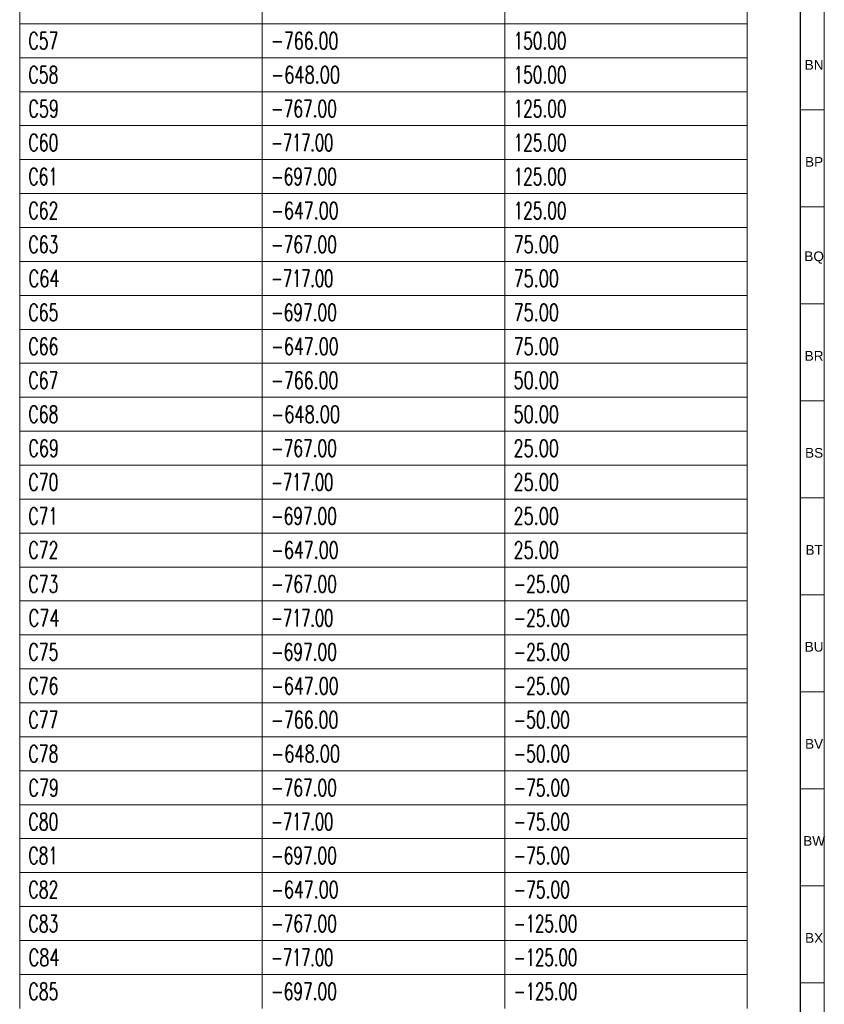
# Model space of a CAD drawing. Header units: millimetres. Extents: x -34 to 6620, y -230 to 4700.
# Tile 205 of 216: x 6452 to 6618, y 3286 to 3489. Entities that reach past the tile are written whole.
import ezdxf

# ---------------------------------------------------------------- set-up
doc = ezdxf.new("R2010")
doc.units = ezdxf.units.MM
doc.layers.add('1', color=7, linetype='Continuous', true_color=0xffffff)
doc.styles.add('Arial Unicode MS', font='Arial Unicode MS')
doc.styles.add('latin_extended', font='simplex.shx')

# ---------------------------------------------------------------- blocks, each defined once
blk = doc.blocks.new('TabularNote4')
at = {"layer": '1', "color": 163, "linetype": 'Continuous', "lineweight": 18}
for p, q in [((6452.106456, 3494.712114), (6452.106456, 3487.712114)), ((6502.106456, 3494.712114), (6502.106456, 3487.712114)), ((6552.106456, 3494.712114), (6552.106456, 3487.712114)), ((6602.106456, 3494.712114), (6602.106456, 3487.712114)), ((6452.106456, 3487.712114), (6502.106456, 3487.712114)), ((6452.106456, 3487.712114), (6452.106456, 3480.712114)), ((6502.106456, 3487.712114), (6552.106456, 3487.712114)), ((6502.106456, 3487.712114), (6502.106456, 3480.712114)), ((6552.106456, 3487.712114), (6602.106456, 3487.712114)), ((6552.106456, 3487.712114), (6552.106456, 3480.712114)), ((6602.106456, 3487.712114), (6602.106456, 3480.712114)), ((6452.106456, 3480.712114), (6502.106456, 3480.712114)), ((6452.106456, 3480.712114), (6452.106456, 3473.712114)), ((6502.106456, 3480.712114), (6552.106456, 3480.712114)), ((6502.106456, 3480.712114), (6502.106456, 3473.712114)), ((6552.106456, 3480.712114), (6602.106456, 3480.712114)), ((6552.106456, 3480.712114), (6552.106456, 3473.712114)), ((6602.106456, 3480.712114), (6602.106456, 3473.712114)), ((6452.106456, 3473.712114), (6502.106456, 3473.712114)), ((6452.106456, 3473.712114), (6452.106456, 3466.712114)), ((6502.106456, 3473.712114), (6552.106456, 3473.712114)), ((6502.106456, 3473.712114), (6502.106456, 3466.712114)), ((6552.106456, 3473.712114), (6602.106456, 3473.712114)), ((6552.106456, 3473.712114), (6552.106456, 3466.712114)), ((6602.106456, 3473.712114), (6602.106456, 3466.712114)), ((6452.106456, 3466.712114), (6502.106456, 3466.712114)), ((6452.106456, 3466.712114), (6452.106456, 3459.712114)), ((6502.106456, 3466.712114), (6552.106456, 3466.712114)), ((6502.106456, 3466.712114), (6502.106456, 3459.712114)), ((6552.106456, 3466.712114), (6602.106456, 3466.712114)), ((6552.106456, 3466.712114), (6552.106456, 3459.712114)), ((6602.106456, 3466.712114), (6602.106456, 3459.712114)), ((6452.106456, 3459.712114), (6502.106456, 3459.712114)), ((6452.106456, 3459.712114), (6452.106456, 3452.712114)), ((6502.106456, 3459.712114), (6552.106456, 3459.712114)), ((6502.106456, 3459.712114), (6502.106456, 3452.712114)), ((6552.106456, 3459.712114), (6602.106456, 3459.712114)), ((6552.106456, 3459.712114), (6552.106456, 3452.712114)), ((6602.106456, 3459.712114), (6602.106456, 3452.712114)), ((6452.106456, 3452.712114), (6502.106456, 3452.712114)), ((6452.106456, 3452.712114), (6452.106456, 3445.712114)), ((6502.106456, 3452.712114), (6552.106456, 3452.712114)), ((6502.106456, 3452.712114), (6502.106456, 3445.712114)), ((6552.106456, 3452.712114), (6602.106456, 3452.712114)), ((6552.106456, 3452.712114), (6552.106456, 3445.712114)), ((6602.106456, 3452.712114), (6602.106456, 3445.712114)), ((6452.106456, 3445.712114), (6502.106456, 3445.712114)), ((6452.106456, 3445.712114), (6452.106456, 3438.712114)), ((6502.106456, 3445.712114), (6552.106456, 3445.712114)), ((6502.106456, 3445.712114), (6502.106456, 3438.712114)), ((6552.106456, 3445.712114), (6602.106456, 3445.712114)), ((6552.106456, 3445.712114), (6552.106456, 3438.712114)), ((6602.106456, 3445.712114), (6602.106456, 3438.712114)), ((6452.106456, 3438.712114), (6502.106456, 3438.712114)), ((6452.106456, 3438.712114), (6452.106456, 3431.712114)), ((6502.106456, 3438.712114), (6552.106456, 3438.712114)), ((6502.106456, 3438.712114), (6502.106456, 3431.712114)), ((6552.106456, 3438.712114), (6602.106456, 3438.712114)), ((6552.106456, 3438.712114), (6552.106456, 3431.712114)), ((6602.106456, 3438.712114), (6602.106456, 3431.712114)), ((6452.106456, 3431.712114), (6502.106456, 3431.712114)), ((6452.106456, 3431.712114), (6452.106456, 3424.712114)), ((6502.106456, 3431.712114), (6552.106456, 3431.712114)), ((6502.106456, 3431.712114), (6502.106456, 3424.712114)), ((6552.106456, 3431.712114), (6602.106456, 3431.712114)), ((6552.106456, 3431.712114), (6552.106456, 3424.712114)), ((6602.106456, 3431.712114), (6602.106456, 3424.712114)), ((6452.106456, 3424.712114), (6502.106456, 3424.712114)), ((6452.106456, 3424.712114), (6452.106456, 3417.712114)), ((6502.106456, 3424.712114), (6552.106456, 3424.712114)), ((6502.106456, 3424.712114), (6502.106456, 3417.712114)), ((6552.106456, 3424.712114), (6602.106456, 3424.712114)), ((6552.106456, 3424.712114), (6552.106456, 3417.712114)), ((6602.106456, 3424.712114), (6602.106456, 3417.712114)), ((6452.106456, 3417.712114), (6502.106456, 3417.712114)), ((6452.106456, 3417.712114), (6452.106456, 3410.712114)), ((6502.106456, 3417.712114), (6552.106456, 3417.712114)), ((6502.106456, 3417.712114), (6502.106456, 3410.712114)), ((6552.106456, 3417.712114), (6602.106456, 3417.712114)), ((6552.106456, 3417.712114), (6552.106456, 3410.712114)), ((6602.106456, 3417.712114), (6602.106456, 3410.712114)), ((6452.106456, 3410.712114), (6502.106456, 3410.712114)), ((6452.106456, 3410.712114), (6452.106456, 3403.712114)), ((6502.106456, 3410.712114), (6552.106456, 3410.712114)), ((6502.106456, 3410.712114), (6502.106456, 3403.712114)), ((6552.106456, 3410.712114), (6602.106456, 3410.712114)), ((6552.106456, 3410.712114), (6552.106456, 3403.712114)), ((6602.106456, 3410.712114), (6602.106456, 3403.712114)), ((6452.106456, 3403.712114), (6502.106456, 3403.712114)), ((6452.106456, 3403.712114), (6452.106456, 3396.712114)), ((6502.106456, 3403.712114), (6552.106456, 3403.712114)), ((6502.106456, 3403.712114), (6502.106456, 3396.712114)), ((6552.106456, 3403.712114), (6602.106456, 3403.712114)), ((6552.106456, 3403.712114), (6552.106456, 3396.712114)), ((6602.106456, 3403.712114), (6602.106456, 3396.712114)), ((6452.106456, 3396.712114), (6502.106456, 3396.712114)), ((6452.106456, 3396.712114), (6452.106456, 3389.712114)), ((6502.106456, 3396.712114), (6552.106456, 3396.712114)), ((6502.106456, 3396.712114), (6502.106456, 3389.712114)), ((6552.106456, 3396.712114), (6602.106456, 3396.712114)), ((6552.106456, 3396.712114), (6552.106456, 3389.712114)), ((6602.106456, 3396.712114), (6602.106456, 3389.712114)), ((6452.106456, 3389.712114), (6502.106456, 3389.712114)), ((6452.106456, 3389.712114), (6452.106456, 3382.712114)), ((6502.106456, 3389.712114), (6552.106456, 3389.712114)), ((6502.106456, 3389.712114), (6502.106456, 3382.712114)), ((6552.106456, 3389.712114), (6602.106456, 3389.712114)), ((6552.106456, 3389.712114), (6552.106456, 3382.712114)), ((6602.106456, 3389.712114), (6602.106456, 3382.712114)), ((6452.106456, 3382.712114), (6502.106456, 3382.712114)), ((6452.106456, 3382.712114), (6452.106456, 3375.712114)), ((6502.106456, 3382.712114), (6552.106456, 3382.712114)), ((6502.106456, 3382.712114), (6502.106456, 3375.712114)), ((6552.106456, 3382.712114), (6602.106456, 3382.712114)), ((6552.106456, 3382.712114), (6552.106456, 3375.712114)), ((6602.106456, 3382.712114), (6602.106456, 3375.712114)), ((6452.106456, 3375.712114), (6502.106456, 3375.712114)), ((6452.106456, 3375.712114), (6452.106456, 3368.712114)), ((6502.106456, 3375.712114), (6552.106456, 3375.712114)), ((6502.106456, 3375.712114), (6502.106456, 3368.712114)), ((6552.106456, 3375.712114), (6602.106456, 3375.712114)), ((6552.106456, 3375.712114), (6552.106456, 3368.712114)), ((6602.106456, 3375.712114), (6602.106456, 3368.712114)), ((6452.106456, 3368.712114), (6502.106456, 3368.712114)), ((6452.106456, 3368.712114), (6452.106456, 3361.712114)), ((6502.106456, 3368.712114), (6552.106456, 3368.712114)), ((6502.106456, 3368.712114), (6502.106456, 3361.712114)), ((6552.106456, 3368.712114), (6602.106456, 3368.712114)), ((6552.106456, 3368.712114), (6552.106456, 3361.712114)), ((6602.106456, 3368.712114), (6602.106456, 3361.712114)), ((6452.106456, 3361.712114), (6502.106456, 3361.712114)), ((6452.106456, 3361.712114), (6452.106456, 3354.712114)), ((6502.106456, 3361.712114), (6552.106456, 3361.712114)), ((6502.106456, 3361.712114), (6502.106456, 3354.712114)), ((6552.106456, 3361.712114), (6602.106456, 3361.712114)), ((6552.106456, 3361.712114), (6552.106456, 3354.712114)), ((6602.106456, 3361.712114), (6602.106456, 3354.712114)), ((6452.106456, 3354.712114), (6502.106456, 3354.712114)), ((6452.106456, 3354.712114), (6452.106456, 3347.712114)), ((6502.106456, 3354.712114), (6552.106456, 3354.712114)), ((6502.106456, 3354.712114), (6502.106456, 3347.712114)), ((6552.106456, 3354.712114), (6602.106456, 3354.712114)), ((6552.106456, 3354.712114), (6552.106456, 3347.712114)), ((6602.106456, 3354.712114), (6602.106456, 3347.712114)), ((6452.106456, 3347.712114), (6502.106456, 3347.712114)), ((6452.106456, 3347.712114), (6452.106456, 3340.712114)), ((6502.106456, 3347.712114), (6552.106456, 3347.712114)), ((6502.106456, 3347.712114), (6502.106456, 3340.712114)), ((6552.106456, 3347.712114), (6602.106456, 3347.712114)), ((6552.106456, 3347.712114), (6552.106456, 3340.712114)), ((6602.106456, 3347.712114), (6602.106456, 3340.712114)), ((6452.106456, 3340.712114), (6502.106456, 3340.712114)), ((6452.106456, 3340.712114), (6452.106456, 3333.712114)), ((6502.106456, 3340.712114), (6552.106456, 3340.712114)), ((6502.106456, 3340.712114), (6502.106456, 3333.712114)), ((6552.106456, 3340.712114), (6602.106456, 3340.712114)), ((6552.106456, 3340.712114), (6552.106456, 3333.712114)), ((6602.106456, 3340.712114), (6602.106456, 3333.712114)), ((6452.106456, 3333.712114), (6502.106456, 3333.712114)), ((6452.106456, 3333.712114), (6452.106456, 3326.712114)), ((6502.106456, 3333.712114), (6552.106456, 3333.712114)), ((6502.106456, 3333.712114), (6502.106456, 3326.712114)), ((6552.106456, 3333.712114), (6602.106456, 3333.712114)), ((6552.106456, 3333.712114), (6552.106456, 3326.712114)), ((6602.106456, 3333.712114), (6602.106456, 3326.712114)), ((6452.106456, 3326.712114), (6502.106456, 3326.712114)), ((6452.106456, 3326.712114), (6452.106456, 3319.712114)), ((6502.106456, 3326.712114), (6552.106456, 3326.712114)), ((6502.106456, 3326.712114), (6502.106456, 3319.712114)), ((6552.106456, 3326.712114), (6602.106456, 3326.712114)), ((6552.106456, 3326.712114), (6552.106456, 3319.712114)), ((6602.106456, 3326.712114), (6602.106456, 3319.712114)), ((6452.106456, 3319.712114), (6502.106456, 3319.712114)), ((6452.106456, 3319.712114), (6452.106456, 3312.712114)), ((6502.106456, 3319.712114), (6552.106456, 3319.712114)), ((6502.106456, 3319.712114), (6502.106456, 3312.712114)), ((6552.106456, 3319.712114), (6602.106456, 3319.712114)), ((6552.106456, 3319.712114), (6552.106456, 3312.712114)), ((6602.106456, 3319.712114), (6602.106456, 3312.712114)), ((6452.106456, 3312.712114), (6502.106456, 3312.712114)), ((6452.106456, 3312.712114), (6452.106456, 3305.712114)), ((6502.106456, 3312.712114), (6552.106456, 3312.712114)), ((6502.106456, 3312.712114), (6502.106456, 3305.712114)), ((6552.106456, 3312.712114), (6602.106456, 3312.712114)), ((6552.106456, 3312.712114), (6552.106456, 3305.712114)), ((6602.106456, 3312.712114), (6602.106456, 3305.712114)), ((6452.106456, 3305.712114), (6502.106456, 3305.712114)), ((6452.106456, 3305.712114), (6452.106456, 3298.712114)), ((6502.106456, 3305.712114), (6552.106456, 3305.712114)), ((6502.106456, 3305.712114), (6502.106456, 3298.712114)), ((6552.106456, 3305.712114), (6602.106456, 3305.712114)), ((6552.106456, 3305.712114), (6552.106456, 3298.712114)), ((6602.106456, 3305.712114), (6602.106456, 3298.712114)), ((6452.106456, 3298.712114), (6502.106456, 3298.712114)), ((6452.106456, 3298.712114), (6452.106456, 3291.712114)), ((6502.106456, 3298.712114), (6552.106456, 3298.712114)), ((6502.106456, 3298.712114), (6502.106456, 3291.712114)), ((6552.106456, 3298.712114), (6602.106456, 3298.712114)), ((6552.106456, 3298.712114), (6552.106456, 3291.712114)), ((6602.106456, 3298.712114), (6602.106456, 3291.712114)), ((6452.106456, 3291.712114), (6502.106456, 3291.712114)), ((6452.106456, 3291.712114), (6452.106456, 3284.712114)), ((6502.106456, 3291.712114), (6552.106456, 3291.712114)), ((6502.106456, 3291.712114), (6502.106456, 3284.712114)), ((6552.106456, 3291.712114), (6602.106456, 3291.712114)), ((6552.106456, 3291.712114), (6552.106456, 3284.712114)), ((6602.106456, 3291.712114), (6602.106456, 3284.712114))]:
    blk.add_line(p, q, dxfattribs=at)
at = {"layer": '1', "color": 2, "linetype": 'Continuous', "lineweight": 13, "char_height": 3.5, "attachment_point": 4, "line_spacing_factor": 0.963855, "style": 'latin_extended'}
for s, insert in [('\\W0.6732;C57', (6453.923956, 3484.212114)), ('\\W0.6809;-766.00', (6503.923956, 3484.212114)), ('\\W0.6624;150.00', (6553.923956, 3484.212114)), ('\\W0.6732;C58', (6453.923956, 3477.212114)), ('\\W0.6982;-648.00', (6503.923956, 3477.212114)), ('\\W0.6624;150.00', (6553.923956, 3477.212114)), ('\\W0.6850;C59', (6453.923956, 3470.212114)), ('\\W0.6661;-767.00', (6503.923956, 3470.212114)), ('\\W0.6624;125.00', (6553.923956, 3470.212114)), ('\\W0.6732;C60', (6453.923956, 3463.212114)), ('\\W0.6291;-717.00', (6503.923956, 3463.212114)), ('\\W0.6624;125.00', (6553.923956, 3463.212114)), ('\\W0.6626;C61', (6453.923956, 3456.212114)), ('\\W0.6661;-697.00', (6503.923956, 3456.212114)), ('\\W0.6624;125.00', (6553.923956, 3456.212114)), ('\\W0.6732;C62', (6453.923956, 3449.212114)), ('\\W0.6834;-647.00', (6503.923956, 3449.212114)), ('\\W0.6624;125.00', (6553.923956, 3449.212114)), ('\\W0.6732;C63', (6453.923956, 3442.212114)), ('\\W0.6661;-767.00', (6503.923956, 3442.212114)), ('\\W0.6940;75.00', (6553.923956, 3442.212114)), ('\\W0.7007;C64', (6453.923956, 3435.212114)), ('\\W0.6291;-717.00', (6503.923956, 3435.212114)), ('\\W0.6940;75.00', (6553.923956, 3435.212114)), ('\\W0.6732;C65', (6453.923956, 3428.212114)), ('\\W0.6661;-697.00', (6503.923956, 3428.212114)), ('\\W0.6940;75.00', (6553.923956, 3428.212114)), ('\\W0.6732;C66', (6453.923956, 3421.212114)), ('\\W0.6834;-647.00', (6503.923956, 3421.212114)), ('\\W0.6940;75.00', (6553.923956, 3421.212114)), ('\\W0.6732;C67', (6453.923956, 3414.212114)), ('\\W0.6809;-766.00', (6503.923956, 3414.212114)), ('\\W0.6940;50.00', (6553.923956, 3414.212114)), ('\\W0.6732;C68', (6453.923956, 3407.212114)), ('\\W0.6982;-648.00', (6503.923956, 3407.212114)), ('\\W0.6940;50.00', (6553.923956, 3407.212114)), ('\\W0.6850;C69', (6453.923956, 3400.212114)), ('\\W0.6661;-767.00', (6503.923956, 3400.212114)), ('\\W0.6940;25.00', (6553.923956, 3400.212114)), ('\\W0.6732;C70', (6453.923956, 3393.212114)), ('\\W0.6291;-717.00', (6503.923956, 3393.212114)), ('\\W0.6940;25.00', (6553.923956, 3393.212114)), ('\\W0.6626;C71', (6453.923956, 3386.212114)), ('\\W0.6661;-697.00', (6503.923956, 3386.212114)), ('\\W0.6940;25.00', (6553.923956, 3386.212114)), ('\\W0.6732;C72', (6453.923956, 3379.212114)), ('\\W0.6834;-647.00', (6503.923956, 3379.212114)), ('\\W0.6940;25.00', (6553.923956, 3379.212114)), ('\\W0.6732;C73', (6453.923956, 3372.212114)), ('\\W0.6661;-767.00', (6503.923956, 3372.212114)), ('\\W0.6679;-25.00', (6553.923956, 3372.212114)), ('\\W0.7007;C74', (6453.923956, 3365.212114)), ('\\W0.6291;-717.00', (6503.923956, 3365.212114)), ('\\W0.6679;-25.00', (6553.923956, 3365.212114)), ('\\W0.6732;C75', (6453.923956, 3358.212114)), ('\\W0.6661;-697.00', (6503.923956, 3358.212114)), ('\\W0.6679;-25.00', (6553.923956, 3358.212114)), ('\\W0.6732;C76', (6453.923956, 3351.212114)), ('\\W0.6834;-647.00', (6503.923956, 3351.212114)), ('\\W0.6679;-25.00', (6553.923956, 3351.212114)), ('\\W0.6732;C77', (6453.923956, 3344.212114)), ('\\W0.6809;-766.00', (6503.923956, 3344.212114)), ('\\W0.6679;-50.00', (6553.923956, 3344.212114)), ('\\W0.6732;C78', (6453.923956, 3337.212114)), ('\\W0.6982;-648.00', (6503.923956, 3337.212114)), ('\\W0.6679;-50.00', (6553.923956, 3337.212114)), ('\\W0.6850;C79', (6453.923956, 3330.212114)), ('\\W0.6661;-767.00', (6503.923956, 3330.212114)), ('\\W0.6679;-75.00', (6553.923956, 3330.212114)), ('\\W0.6732;C80', (6453.923956, 3323.212114)), ('\\W0.6291;-717.00', (6503.923956, 3323.212114)), ('\\W0.6679;-75.00', (6553.923956, 3323.212114)), ('\\W0.6626;C81', (6453.923956, 3316.212114)), ('\\W0.6661;-697.00', (6503.923956, 3316.212114)), ('\\W0.6679;-75.00', (6553.923956, 3316.212114)), ('\\W0.6732;C82', (6453.923956, 3309.212114)), ('\\W0.6834;-647.00', (6503.923956, 3309.212114)), ('\\W0.6679;-75.00', (6553.923956, 3309.212114)), ('\\W0.6732;C83', (6453.923956, 3302.212114)), ('\\W0.6661;-767.00', (6503.923956, 3302.212114)), ('\\W0.6439;-125.00', (6553.923956, 3302.212114)), ('\\W0.7007;C84', (6453.923956, 3295.212114)), ('\\W0.6291;-717.00', (6503.923956, 3295.212114)), ('\\W0.6439;-125.00', (6553.923956, 3295.212114)), ('\\W0.6732;C85', (6453.923956, 3288.212114)), ('\\W0.6661;-697.00', (6503.923956, 3288.212114)), ('\\W0.6439;-125.00', (6553.923956, 3288.212114))]:
    blk.add_mtext(s, dxfattribs=dict(at, insert=insert))
blk = doc.blocks.new('TabularNote6')
at = {"layer": '1', "color": 163, "linetype": 'Continuous', "lineweight": 18}
for p, q in [((6452.106456, 3494.712114), (6452.106456, 3487.712114)), ((6502.106456, 3494.712114), (6502.106456, 3487.712114)), ((6552.106456, 3494.712114), (6552.106456, 3487.712114)), ((6602.106456, 3494.712114), (6602.106456, 3487.712114)), ((6452.106456, 3487.712114), (6502.106456, 3487.712114)), ((6452.106456, 3487.712114), (6452.106456, 3480.712114)), ((6502.106456, 3487.712114), (6552.106456, 3487.712114)), ((6502.106456, 3487.712114), (6502.106456, 3480.712114)), ((6552.106456, 3487.712114), (6602.106456, 3487.712114)), ((6552.106456, 3487.712114), (6552.106456, 3480.712114)), ((6602.106456, 3487.712114), (6602.106456, 3480.712114)), ((6452.106456, 3480.712114), (6502.106456, 3480.712114)), ((6452.106456, 3480.712114), (6452.106456, 3473.712114)), ((6502.106456, 3480.712114), (6552.106456, 3480.712114)), ((6502.106456, 3480.712114), (6502.106456, 3473.712114)), ((6552.106456, 3480.712114), (6602.106456, 3480.712114)), ((6552.106456, 3480.712114), (6552.106456, 3473.712114)), ((6602.106456, 3480.712114), (6602.106456, 3473.712114)), ((6452.106456, 3473.712114), (6502.106456, 3473.712114)), ((6452.106456, 3473.712114), (6452.106456, 3466.712114)), ((6502.106456, 3473.712114), (6552.106456, 3473.712114)), ((6502.106456, 3473.712114), (6502.106456, 3466.712114)), ((6552.106456, 3473.712114), (6602.106456, 3473.712114)), ((6552.106456, 3473.712114), (6552.106456, 3466.712114)), ((6602.106456, 3473.712114), (6602.106456, 3466.712114)), ((6452.106456, 3466.712114), (6502.106456, 3466.712114)), ((6452.106456, 3466.712114), (6452.106456, 3459.712114)), ((6502.106456, 3466.712114), (6552.106456, 3466.712114)), ((6502.106456, 3466.712114), (6502.106456, 3459.712114)), ((6552.106456, 3466.712114), (6602.106456, 3466.712114)), ((6552.106456, 3466.712114), (6552.106456, 3459.712114)), ((6602.106456, 3466.712114), (6602.106456, 3459.712114)), ((6452.106456, 3459.712114), (6502.106456, 3459.712114)), ((6452.106456, 3459.712114), (6452.106456, 3452.712114)), ((6502.106456, 3459.712114), (6552.106456, 3459.712114)), ((6502.106456, 3459.712114), (6502.106456, 3452.712114)), ((6552.106456, 3459.712114), (6602.106456, 3459.712114)), ((6552.106456, 3459.712114), (6552.106456, 3452.712114)), ((6602.106456, 3459.712114), (6602.106456, 3452.712114)), ((6452.106456, 3452.712114), (6502.106456, 3452.712114)), ((6452.106456, 3452.712114), (6452.106456, 3445.712114)), ((6502.106456, 3452.712114), (6552.106456, 3452.712114)), ((6502.106456, 3452.712114), (6502.106456, 3445.712114)), ((6552.106456, 3452.712114), (6602.106456, 3452.712114)), ((6552.106456, 3452.712114), (6552.106456, 3445.712114)), ((6602.106456, 3452.712114), (6602.106456, 3445.712114)), ((6452.106456, 3445.712114), (6502.106456, 3445.712114)), ((6452.106456, 3445.712114), (6452.106456, 3438.712114)), ((6502.106456, 3445.712114), (6552.106456, 3445.712114)), ((6502.106456, 3445.712114), (6502.106456, 3438.712114)), ((6552.106456, 3445.712114), (6602.106456, 3445.712114)), ((6552.106456, 3445.712114), (6552.106456, 3438.712114)), ((6602.106456, 3445.712114), (6602.106456, 3438.712114)), ((6452.106456, 3438.712114), (6502.106456, 3438.712114)), ((6452.106456, 3438.712114), (6452.106456, 3431.712114)), ((6502.106456, 3438.712114), (6552.106456, 3438.712114)), ((6502.106456, 3438.712114), (6502.106456, 3431.712114)), ((6552.106456, 3438.712114), (6602.106456, 3438.712114)), ((6552.106456, 3438.712114), (6552.106456, 3431.712114)), ((6602.106456, 3438.712114), (6602.106456, 3431.712114)), ((6452.106456, 3431.712114), (6502.106456, 3431.712114)), ((6452.106456, 3431.712114), (6452.106456, 3424.712114)), ((6502.106456, 3431.712114), (6552.106456, 3431.712114)), ((6502.106456, 3431.712114), (6502.106456, 3424.712114)), ((6552.106456, 3431.712114), (6602.106456, 3431.712114)), ((6552.106456, 3431.712114), (6552.106456, 3424.712114)), ((6602.106456, 3431.712114), (6602.106456, 3424.712114)), ((6452.106456, 3424.712114), (6502.106456, 3424.712114)), ((6452.106456, 3424.712114), (6452.106456, 3417.712114)), ((6502.106456, 3424.712114), (6552.106456, 3424.712114)), ((6502.106456, 3424.712114), (6502.106456, 3417.712114)), ((6552.106456, 3424.712114), (6602.106456, 3424.712114)), ((6552.106456, 3424.712114), (6552.106456, 3417.712114)), ((6602.106456, 3424.712114), (6602.106456, 3417.712114)), ((6452.106456, 3417.712114), (6502.106456, 3417.712114)), ((6452.106456, 3417.712114), (6452.106456, 3410.712114)), ((6502.106456, 3417.712114), (6552.106456, 3417.712114)), ((6502.106456, 3417.712114), (6502.106456, 3410.712114)), ((6552.106456, 3417.712114), (6602.106456, 3417.712114)), ((6552.106456, 3417.712114), (6552.106456, 3410.712114)), ((6602.106456, 3417.712114), (6602.106456, 3410.712114)), ((6452.106456, 3410.712114), (6502.106456, 3410.712114)), ((6452.106456, 3410.712114), (6452.106456, 3403.712114)), ((6502.106456, 3410.712114), (6552.106456, 3410.712114)), ((6502.106456, 3410.712114), (6502.106456, 3403.712114)), ((6552.106456, 3410.712114), (6602.106456, 3410.712114)), ((6552.106456, 3410.712114), (6552.106456, 3403.712114)), ((6602.106456, 3410.712114), (6602.106456, 3403.712114)), ((6452.106456, 3403.712114), (6502.106456, 3403.712114)), ((6452.106456, 3403.712114), (6452.106456, 3396.712114)), ((6502.106456, 3403.712114), (6552.106456, 3403.712114)), ((6502.106456, 3403.712114), (6502.106456, 3396.712114)), ((6552.106456, 3403.712114), (6602.106456, 3403.712114)), ((6552.106456, 3403.712114), (6552.106456, 3396.712114)), ((6602.106456, 3403.712114), (6602.106456, 3396.712114)), ((6452.106456, 3396.712114), (6502.106456, 3396.712114)), ((6452.106456, 3396.712114), (6452.106456, 3389.712114)), ((6502.106456, 3396.712114), (6552.106456, 3396.712114)), ((6502.106456, 3396.712114), (6502.106456, 3389.712114)), ((6552.106456, 3396.712114), (6602.106456, 3396.712114)), ((6552.106456, 3396.712114), (6552.106456, 3389.712114)), ((6602.106456, 3396.712114), (6602.106456, 3389.712114)), ((6452.106456, 3389.712114), (6502.106456, 3389.712114)), ((6452.106456, 3389.712114), (6452.106456, 3382.712114)), ((6502.106456, 3389.712114), (6552.106456, 3389.712114)), ((6502.106456, 3389.712114), (6502.106456, 3382.712114)), ((6552.106456, 3389.712114), (6602.106456, 3389.712114)), ((6552.106456, 3389.712114), (6552.106456, 3382.712114)), ((6602.106456, 3389.712114), (6602.106456, 3382.712114)), ((6452.106456, 3382.712114), (6502.106456, 3382.712114)), ((6452.106456, 3382.712114), (6452.106456, 3375.712114)), ((6502.106456, 3382.712114), (6552.106456, 3382.712114)), ((6502.106456, 3382.712114), (6502.106456, 3375.712114)), ((6552.106456, 3382.712114), (6602.106456, 3382.712114)), ((6552.106456, 3382.712114), (6552.106456, 3375.712114)), ((6602.106456, 3382.712114), (6602.106456, 3375.712114)), ((6452.106456, 3375.712114), (6502.106456, 3375.712114)), ((6452.106456, 3375.712114), (6452.106456, 3368.712114)), ((6502.106456, 3375.712114), (6552.106456, 3375.712114)), ((6502.106456, 3375.712114), (6502.106456, 3368.712114)), ((6552.106456, 3375.712114), (6602.106456, 3375.712114)), ((6552.106456, 3375.712114), (6552.106456, 3368.712114)), ((6602.106456, 3375.712114), (6602.106456, 3368.712114)), ((6452.106456, 3368.712114), (6502.106456, 3368.712114)), ((6452.106456, 3368.712114), (6452.106456, 3361.712114)), ((6502.106456, 3368.712114), (6552.106456, 3368.712114)), ((6502.106456, 3368.712114), (6502.106456, 3361.712114)), ((6552.106456, 3368.712114), (6602.106456, 3368.712114)), ((6552.106456, 3368.712114), (6552.106456, 3361.712114)), ((6602.106456, 3368.712114), (6602.106456, 3361.712114)), ((6452.106456, 3361.712114), (6502.106456, 3361.712114)), ((6452.106456, 3361.712114), (6452.106456, 3354.712114)), ((6502.106456, 3361.712114), (6552.106456, 3361.712114)), ((6502.106456, 3361.712114), (6502.106456, 3354.712114)), ((6552.106456, 3361.712114), (6602.106456, 3361.712114)), ((6552.106456, 3361.712114), (6552.106456, 3354.712114)), ((6602.106456, 3361.712114), (6602.106456, 3354.712114)), ((6452.106456, 3354.712114), (6502.106456, 3354.712114)), ((6452.106456, 3354.712114), (6452.106456, 3347.712114)), ((6502.106456, 3354.712114), (6552.106456, 3354.712114)), ((6502.106456, 3354.712114), (6502.106456, 3347.712114)), ((6552.106456, 3354.712114), (6602.106456, 3354.712114)), ((6552.106456, 3354.712114), (6552.106456, 3347.712114)), ((6602.106456, 3354.712114), (6602.106456, 3347.712114)), ((6452.106456, 3347.712114), (6502.106456, 3347.712114)), ((6452.106456, 3347.712114), (6452.106456, 3340.712114)), ((6502.106456, 3347.712114), (6552.106456, 3347.712114)), ((6502.106456, 3347.712114), (6502.106456, 3340.712114)), ((6552.106456, 3347.712114), (6602.106456, 3347.712114)), ((6552.106456, 3347.712114), (6552.106456, 3340.712114)), ((6602.106456, 3347.712114), (6602.106456, 3340.712114)), ((6452.106456, 3340.712114), (6502.106456, 3340.712114)), ((6452.106456, 3340.712114), (6452.106456, 3333.712114)), ((6502.106456, 3340.712114), (6552.106456, 3340.712114)), ((6502.106456, 3340.712114), (6502.106456, 3333.712114)), ((6552.106456, 3340.712114), (6602.106456, 3340.712114)), ((6552.106456, 3340.712114), (6552.106456, 3333.712114)), ((6602.106456, 3340.712114), (6602.106456, 3333.712114)), ((6452.106456, 3333.712114), (6502.106456, 3333.712114)), ((6452.106456, 3333.712114), (6452.106456, 3326.712114)), ((6502.106456, 3333.712114), (6552.106456, 3333.712114)), ((6502.106456, 3333.712114), (6502.106456, 3326.712114)), ((6552.106456, 3333.712114), (6602.106456, 3333.712114)), ((6552.106456, 3333.712114), (6552.106456, 3326.712114)), ((6602.106456, 3333.712114), (6602.106456, 3326.712114)), ((6452.106456, 3326.712114), (6502.106456, 3326.712114)), ((6452.106456, 3326.712114), (6452.106456, 3319.712114)), ((6502.106456, 3326.712114), (6552.106456, 3326.712114)), ((6502.106456, 3326.712114), (6502.106456, 3319.712114)), ((6552.106456, 3326.712114), (6602.106456, 3326.712114)), ((6552.106456, 3326.712114), (6552.106456, 3319.712114)), ((6602.106456, 3326.712114), (6602.106456, 3319.712114)), ((6452.106456, 3319.712114), (6502.106456, 3319.712114)), ((6452.106456, 3319.712114), (6452.106456, 3312.712114)), ((6502.106456, 3319.712114), (6552.106456, 3319.712114)), ((6502.106456, 3319.712114), (6502.106456, 3312.712114)), ((6552.106456, 3319.712114), (6602.106456, 3319.712114)), ((6552.106456, 3319.712114), (6552.106456, 3312.712114)), ((6602.106456, 3319.712114), (6602.106456, 3312.712114)), ((6452.106456, 3312.712114), (6502.106456, 3312.712114)), ((6452.106456, 3312.712114), (6452.106456, 3305.712114)), ((6502.106456, 3312.712114), (6552.106456, 3312.712114)), ((6502.106456, 3312.712114), (6502.106456, 3305.712114)), ((6552.106456, 3312.712114), (6602.106456, 3312.712114)), ((6552.106456, 3312.712114), (6552.106456, 3305.712114)), ((6602.106456, 3312.712114), (6602.106456, 3305.712114)), ((6452.106456, 3305.712114), (6502.106456, 3305.712114)), ((6452.106456, 3305.712114), (6452.106456, 3298.712114)), ((6502.106456, 3305.712114), (6552.106456, 3305.712114)), ((6502.106456, 3305.712114), (6502.106456, 3298.712114)), ((6552.106456, 3305.712114), (6602.106456, 3305.712114)), ((6552.106456, 3305.712114), (6552.106456, 3298.712114)), ((6602.106456, 3305.712114), (6602.106456, 3298.712114)), ((6452.106456, 3298.712114), (6502.106456, 3298.712114)), ((6452.106456, 3298.712114), (6452.106456, 3291.712114)), ((6502.106456, 3298.712114), (6552.106456, 3298.712114)), ((6502.106456, 3298.712114), (6502.106456, 3291.712114)), ((6552.106456, 3298.712114), (6602.106456, 3298.712114)), ((6552.106456, 3298.712114), (6552.106456, 3291.712114)), ((6602.106456, 3298.712114), (6602.106456, 3291.712114)), ((6452.106456, 3291.712114), (6502.106456, 3291.712114)), ((6452.106456, 3291.712114), (6452.106456, 3284.712114)), ((6502.106456, 3291.712114), (6552.106456, 3291.712114)), ((6502.106456, 3291.712114), (6502.106456, 3284.712114)), ((6552.106456, 3291.712114), (6602.106456, 3291.712114)), ((6552.106456, 3291.712114), (6552.106456, 3284.712114)), ((6602.106456, 3291.712114), (6602.106456, 3284.712114))]:
    blk.add_line(p, q, dxfattribs=at)
at = {"layer": '1', "color": 2, "linetype": 'Continuous', "lineweight": 13, "char_height": 3.5, "attachment_point": 4, "line_spacing_factor": 0.963855, "style": 'latin_extended'}
for s, insert in [('\\W0.6732;C57', (6453.923956, 3484.212114)), ('\\W0.6809;-766.00', (6503.923956, 3484.212114)), ('\\W0.6624;150.00', (6553.923956, 3484.212114)), ('\\W0.6732;C58', (6453.923956, 3477.212114)), ('\\W0.6982;-648.00', (6503.923956, 3477.212114)), ('\\W0.6624;150.00', (6553.923956, 3477.212114)), ('\\W0.6850;C59', (6453.923956, 3470.212114)), ('\\W0.6661;-767.00', (6503.923956, 3470.212114)), ('\\W0.6624;125.00', (6553.923956, 3470.212114)), ('\\W0.6732;C60', (6453.923956, 3463.212114)), ('\\W0.6291;-717.00', (6503.923956, 3463.212114)), ('\\W0.6624;125.00', (6553.923956, 3463.212114)), ('\\W0.6626;C61', (6453.923956, 3456.212114)), ('\\W0.6661;-697.00', (6503.923956, 3456.212114)), ('\\W0.6624;125.00', (6553.923956, 3456.212114)), ('\\W0.6732;C62', (6453.923956, 3449.212114)), ('\\W0.6834;-647.00', (6503.923956, 3449.212114)), ('\\W0.6624;125.00', (6553.923956, 3449.212114)), ('\\W0.6732;C63', (6453.923956, 3442.212114)), ('\\W0.6661;-767.00', (6503.923956, 3442.212114)), ('\\W0.6940;75.00', (6553.923956, 3442.212114)), ('\\W0.7007;C64', (6453.923956, 3435.212114)), ('\\W0.6291;-717.00', (6503.923956, 3435.212114)), ('\\W0.6940;75.00', (6553.923956, 3435.212114)), ('\\W0.6732;C65', (6453.923956, 3428.212114)), ('\\W0.6661;-697.00', (6503.923956, 3428.212114)), ('\\W0.6940;75.00', (6553.923956, 3428.212114)), ('\\W0.6732;C66', (6453.923956, 3421.212114)), ('\\W0.6834;-647.00', (6503.923956, 3421.212114)), ('\\W0.6940;75.00', (6553.923956, 3421.212114)), ('\\W0.6732;C67', (6453.923956, 3414.212114)), ('\\W0.6809;-766.00', (6503.923956, 3414.212114)), ('\\W0.6940;50.00', (6553.923956, 3414.212114)), ('\\W0.6732;C68', (6453.923956, 3407.212114)), ('\\W0.6982;-648.00', (6503.923956, 3407.212114)), ('\\W0.6940;50.00', (6553.923956, 3407.212114)), ('\\W0.6850;C69', (6453.923956, 3400.212114)), ('\\W0.6661;-767.00', (6503.923956, 3400.212114)), ('\\W0.6940;25.00', (6553.923956, 3400.212114)), ('\\W0.6732;C70', (6453.923956, 3393.212114)), ('\\W0.6291;-717.00', (6503.923956, 3393.212114)), ('\\W0.6940;25.00', (6553.923956, 3393.212114)), ('\\W0.6626;C71', (6453.923956, 3386.212114)), ('\\W0.6661;-697.00', (6503.923956, 3386.212114)), ('\\W0.6940;25.00', (6553.923956, 3386.212114)), ('\\W0.6732;C72', (6453.923956, 3379.212114)), ('\\W0.6834;-647.00', (6503.923956, 3379.212114)), ('\\W0.6940;25.00', (6553.923956, 3379.212114)), ('\\W0.6732;C73', (6453.923956, 3372.212114)), ('\\W0.6661;-767.00', (6503.923956, 3372.212114)), ('\\W0.6679;-25.00', (6553.923956, 3372.212114)), ('\\W0.7007;C74', (6453.923956, 3365.212114)), ('\\W0.6291;-717.00', (6503.923956, 3365.212114)), ('\\W0.6679;-25.00', (6553.923956, 3365.212114)), ('\\W0.6732;C75', (6453.923956, 3358.212114)), ('\\W0.6661;-697.00', (6503.923956, 3358.212114)), ('\\W0.6679;-25.00', (6553.923956, 3358.212114)), ('\\W0.6732;C76', (6453.923956, 3351.212114)), ('\\W0.6834;-647.00', (6503.923956, 3351.212114)), ('\\W0.6679;-25.00', (6553.923956, 3351.212114)), ('\\W0.6732;C77', (6453.923956, 3344.212114)), ('\\W0.6809;-766.00', (6503.923956, 3344.212114)), ('\\W0.6679;-50.00', (6553.923956, 3344.212114)), ('\\W0.6732;C78', (6453.923956, 3337.212114)), ('\\W0.6982;-648.00', (6503.923956, 3337.212114)), ('\\W0.6679;-50.00', (6553.923956, 3337.212114)), ('\\W0.6850;C79', (6453.923956, 3330.212114)), ('\\W0.6661;-767.00', (6503.923956, 3330.212114)), ('\\W0.6679;-75.00', (6553.923956, 3330.212114)), ('\\W0.6732;C80', (6453.923956, 3323.212114)), ('\\W0.6291;-717.00', (6503.923956, 3323.212114)), ('\\W0.6679;-75.00', (6553.923956, 3323.212114)), ('\\W0.6626;C81', (6453.923956, 3316.212114)), ('\\W0.6661;-697.00', (6503.923956, 3316.212114)), ('\\W0.6679;-75.00', (6553.923956, 3316.212114)), ('\\W0.6732;C82', (6453.923956, 3309.212114)), ('\\W0.6834;-647.00', (6503.923956, 3309.212114)), ('\\W0.6679;-75.00', (6553.923956, 3309.212114)), ('\\W0.6732;C83', (6453.923956, 3302.212114)), ('\\W0.6661;-767.00', (6503.923956, 3302.212114)), ('\\W0.6439;-125.00', (6553.923956, 3302.212114)), ('\\W0.7007;C84', (6453.923956, 3295.212114)), ('\\W0.6291;-717.00', (6503.923956, 3295.212114)), ('\\W0.6439;-125.00', (6553.923956, 3295.212114)), ('\\W0.6732;C85', (6453.923956, 3288.212114)), ('\\W0.6661;-697.00', (6503.923956, 3288.212114)), ('\\W0.6439;-125.00', (6553.923956, 3288.212114))]:
    blk.add_mtext(s, dxfattribs=dict(at, insert=insert))

msp = doc.modelspace()

# ---------------------------------------------------------------- linework, layer by layer
at = {"layer": '1', "color": 3, "linetype": 'Continuous', "lineweight": 18}
msp.add_line((6618, 4698), (6618, 2), dxfattribs=at)
at = {"layer": '1', "color": 7, "linetype": 'Continuous', "lineweight": 25}
msp.add_line((6613, 4693), (6613, 7), dxfattribs=at)
at = {"layer": '1', "color": 3, "linetype": 'Continuous', "lineweight": 13}
for p, q in [((6613, 3470), (6618, 3470)), ((6613, 3450), (6618, 3450)), ((6613, 3430), (6618, 3430)), ((6613, 3410), (6618, 3410)), ((6613, 3390), (6618, 3390)), ((6613, 3370), (6618, 3370)), ((6613, 3350), (6618, 3350)), ((6613, 3330), (6618, 3330)), ((6613, 3310), (6618, 3310)), ((6613, 3290), (6618, 3290))]:
    msp.add_line(p, q, dxfattribs=at)

# ---------------------------------------------------------------- block references
at = {"layer": '1', "color": 163, "linetype": 'Continuous', "lineweight": 18}
for name in ['TabularNote4', 'TabularNote6']:
    msp.add_blockref(name, (0, 0), dxfattribs=at)

# ---------------------------------------------------------------- texts
at = {"layer": '1', "color": 3, "linetype": 'Continuous', "lineweight": 13, "char_height": 2, "attachment_point": 7, "line_spacing_factor": 1.069626, "style": 'Arial Unicode MS'}
for s, insert in [('\\W1.0000;BN', (6613.959, 3478.243)), ('\\W1.0000;BP', (6614.036, 3458.243)), ('\\W1.0000;BQ', (6613.882, 3438.226)), ('\\W1.0000;BR', (6613.959, 3418.243)), ('\\W1.0000;BS', (6614.036, 3398.226)), ('\\W1.0000;BT', (6614.115, 3378.243)), ('\\W1.0000;BU', (6613.959, 3358.243)), ('\\W1.0000;BV', (6614.036, 3338.243)), ('\\W1.0000;BW', (6613.65, 3318.243)), ('\\W1.0000;BX', (6614.036, 3298.243))]:
    msp.add_mtext(s, dxfattribs=dict(at, insert=insert))

doc.saveas('drawing.dxf')
